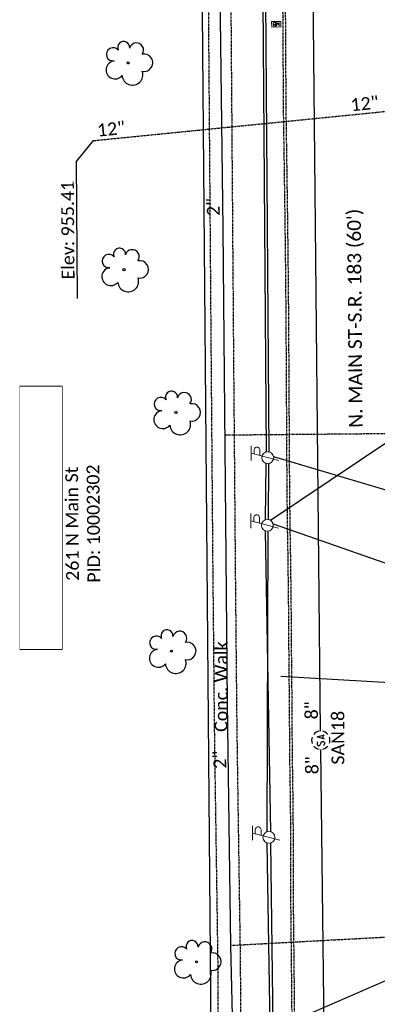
# Model space of a CAD drawing. Header units: feet. Extents: x 2296871 to 2305194, y 360020 to 364238.
# Tile 12 of 55: x 2301731 to 2301809, y 361587 to 361802. Entities that reach past the tile are written whole.
import ezdxf
from ezdxf.enums import TextEntityAlignment as Align

# ---------------------------------------------------------------- set-up
doc = ezdxf.new("R2010")
doc.units = ezdxf.units.FT
doc.header["$MEASUREMENT"] = 0
doc.set_wipeout_variables(frame=1)
for name, pattern in [('2', [0.1, 0.06, -0.04]), ('gasex', [0]), ('OhDOT_USTN1', [0.055, 0.014, -0.041]), ('OhDOT_USTN5', [0.11, 0.055, -0.055]), ('ohelecex', [0]), ('ohteleex', [0]), ('rowex', [0]), ('sanex', [0])]:
    doc.linetypes.add(name, pattern=pattern)
for name, color, linetype in [('DR_X_Storm_Sewer', 151, 'OhDOT_USTN5'), ('DR_X_Text', 7, 'Continuous'), ('PV_X_Curb', 120, 'OhDOT_USTN1'), ('PV_X_Text', 7, 'Continuous'), ('PV_X_Walk', 120, 'OhDOT_USTN5'), ('RD_X_Cells', 7, 'Continuous'), ('RW_X_Fee_RW', 6, 'rowex'), ('RW_X_Text', 7, 'Continuous'), ('SV_X_Text_Name', 7, 'Continuous'), ('SV_X_Text_Name_MASK', 7, 'Continuous'), ('UT_X_Electric_Cells', 1, 'Continuous'), ('UT_X_Gas', 2, 'gasex'), ('UT_X_Gas_Service_Line', 2, '2'), ('UT_X_Gas_Text', 7, 'Continuous'), ('UT_X_Overhead_Electric', 1, 'ohelecex'), ('UT_X_Overhead_Telecom', 30, 'ohteleex'), ('UT_X_Sanitary_Cells', 3, 'Continuous'), ('UT_X_Sanitary_Line', 3, 'sanex'), ('UT_X_Sanitary_Text', 7, 'Continuous'), ('VG_X_Cells', 3, 'Continuous')]:
    doc.layers.add(name, color=color, linetype=linetype)
doc.styles.add('Simplex Normal (0.14)', font='calibri.ttf', dxfattribs={"height": 0.14})
doc.styles.add('Straight Normal (0.14) Font 30', font='calibri.ttf', dxfattribs={"height": 0.14})
doc.styles.add('Straight-Normal', font='calibri.ttf', dxfattribs={"height": 0.14})

# ---------------------------------------------------------------- blocks, each defined once
blk = doc.blocks.new('smh')
at = {"linetype": 'Continuous', "flags": 128}
for points in [[(-0.33, 0.69), (-0.36, 0.71), (-0.4, 0.74), (-0.51, 0.78), (-0.65, 0.8), (-0.75, 0.8), (-0.79, 0.8), (-0.95, 0.76), (-1.09, 0.69), (-1.18, 0.59), (-1.2, 0.49), (-1.2, 0.41), (-1.18, 0.31), (-1.08, 0.22), (-0.38, -0.16), (-0.32, -0.21), (-0.29, -0.26), (-0.27, -0.33), (-0.27, -0.41), (-0.28, -0.48), (-0.29, -0.53), (-0.32, -0.6), (-0.34, -0.65), (-0.37, -0.69), (-0.41, -0.72), (-0.45, -0.75), (-0.5, -0.77), (-0.53, -0.79), (-0.65, -0.8), (-0.82, -0.8), (-0.94, -0.77), (-1.1, -0.69), (-1.2, -0.61)], [(0.21, -0.8), (0.71, 0.8), (1.2, -0.8)], [(1.08, -0.42), (0.34, -0.42)]]:
    blk.add_lwpolyline(points, dxfattribs=at)
at = {"linetype": 'Continuous'}
for start, end in [(130.0806, 170.0721), (70.0577, 110.1061), (10.0169, 50.0392), (190.0169, 230.0392), (250.0577, 290.0473), (310.0114, 350.0264)]:
    blk.add_arc((0, 0), 2, start, end, dxfattribs=at)
blk = doc.blocks.new('ODOT SANITARY MANHOLE')
blk.add_blockref('smh', (0, 0))
blk = doc.blocks.new('TREE')
at = {"linetype": 'Continuous'}
blk.add_circle((0, 0), 0.012, dxfattribs=at)
for centre, radius, start, end in [((-0.049, 0.168), 0.0658, 354.0047, 205.9741), ((0.091, 0.141), 0.0776, 323.83, 165.0376), ((-0.165, 0.093), 0.0735, 39.0625, 279.5412), ((-0.143, -0.077), 0.0987, 96.1722, 320.5737), ((0.173, 0.002), 0.0957, 259.1453, 101.4596), ((0.047, -0.13), 0.114, 184.9476, 19.4572)]:
    blk.add_arc(centre, radius, start, end, dxfattribs=at)
blk = doc.blocks.new('ODOT MISC MAILBOX')
at = {"color": 230, "linetype": 'Continuous', "lineweight": 13, "flags": 128}
blk.add_lwpolyline([(-0.1, 0.061), (0.1, 0.061), (0.1, -0.061), (-0.1, -0.061), (-0.1, 0.061)], close=True, dxfattribs=at)
for points in [[(-0.065, -0.04), (-0.065, 0.04), (-0.036, -0.04), (-0.008, 0.04), (-0.008, -0.04)], [(0.051, 0.003), (0.054, 0.007), (0.056, 0.009), (0.057, 0.01), (0.058, 0.012), (0.059, 0.014), (0.06, 0.016), (0.061, 0.02), (0.061, 0.022), (0.061, 0.025), (0.061, 0.029), (0.059, 0.032), (0.057, 0.034), (0.054, 0.037), (0.052, 0.038), (0.05, 0.039), (0.047, 0.04), (0.016, 0.04), (0.016, -0.04), (0.051, -0.04), (0.055, -0.037), (0.059, -0.034), (0.062, -0.029), (0.064, -0.024), (0.065, -0.018), (0.065, -0.014), (0.064, -0.01), (0.061, -0.005), (0.058, -0.001), (0.051, 0.003), (0.016, 0.003)]]:
    blk.add_lwpolyline(points, dxfattribs=at)
at = {"color": 230, "linetype": 'Continuous', "lineweight": 30}
blk.add_point((0, 0), dxfattribs=at)
blk = doc.blocks.new('ODOT Elec Tele Pole')
at = {"layer": 'UT_X_Electric_Cells', "linetype": 'Continuous', "lineweight": 13}
for p, q in [((0.128, 0.18), (-0.032, 0.18)), ((0.048, 0.18), (-0.032, -0.12)), ((0.04, 0.15), (0.083, 0.15)), ((0.023, 0.086), (0.083, 0.086))]:
    blk.add_line(p, q, dxfattribs=at)
at = {"layer": 'UT_X_Electric_Cells', "linetype": 'Continuous', "lineweight": 0}
blk.add_circle((0, 0), 0.065, dxfattribs=at)
at = {"layer": 'UT_X_Electric_Cells', "linetype": 'Continuous', "lineweight": 13, "extrusion": (0, 0, -1)}
blk.add_arc((-0.083, 0.118), 0.0319, 88.8767, 271.1233, dxfattribs=at)

msp = doc.modelspace()

# ---------------------------------------------------------------- linework, layer by layer
at = {"layer": 'DR_X_Storm_Sewer', "flags": 128}
msp.add_lwpolyline([(2301747.29, 361775.9), (2301812.07, 361782.39)], dxfattribs=at)
at = {"layer": 'DR_X_Text', "flags": 128}
msp.add_lwpolyline([(2301743.82, 361741.3), (2301743.59, 361771.3), (2301747.29, 361775.9)], dxfattribs=at)
at = {"layer": 'PV_X_Curb', "flags": 128}
msp.add_lwpolyline([(2301789.04, 361839.74), (2301789.15, 361830), (2301789.25, 361820.07), (2301789.23, 361810.07), (2301789.23, 361809.87), (2301789.31, 361799.88), (2301789.36, 361789.89), (2301789.42, 361781.34), (2301789.57, 361771.35), (2301789.71, 361761.35), (2301789.75, 361758.5), (2301789.87, 361748.51), (2301789.96, 361738.52), (2301789.98, 361735.62), (2301790.04, 361725.63), (2301790.11, 361711.73), (2301790.17, 361701.74), (2301790.27, 361691.75), (2301790.37, 361686.32), (2301790.5, 361676.32), (2301790.54, 361671.57), (2301790.61, 361661.58), (2301790.72, 361651.58), (2301790.76, 361641.59), (2301790.85, 361636.71), (2301790.96, 361628.17), (2301790.99, 361618.18), (2301791.02, 361608.19), (2301791.23, 361588.2), (2301791.37, 361568.21), (2301791.4, 361565.69), (2301791.5, 361558.36), (2301791.51, 361556.27), (2301791.54, 361555.03), (2301791.65, 361546.91), (2301791.77, 361546.27), (2301791.27, 361546.19), (2301791.15, 361546.87), (2301791.04, 361555.02), (2301791.01, 361556.26), (2301791, 361558.35), (2301790.9, 361565.68), (2301790.87, 361568.21), (2301790.73, 361588.2), (2301790.52, 361608.18), (2301790.49, 361618.18), (2301790.46, 361628.17), (2301790.35, 361636.7), (2301790.26, 361641.59), (2301790.22, 361651.58), (2301790.11, 361661.57), (2301790.04, 361671.57), (2301790, 361676.32), (2301789.87, 361686.31), (2301789.77, 361691.74), (2301789.67, 361701.74), (2301789.61, 361711.73), (2301789.54, 361725.63), (2301789.48, 361735.62), (2301789.46, 361738.51), (2301789.37, 361748.51), (2301789.25, 361758.5), (2301789.21, 361761.35), (2301789.07, 361771.34), (2301788.92, 361781.33), (2301788.86, 361789.89), (2301788.81, 361799.88), (2301788.73, 361809.87), (2301788.73, 361810.07), (2301788.75, 361820.06), (2301788.65, 361829.99), (2301788.42, 361849.98), (2301788.41, 361850.84), (2301788.34, 361860.83), (2301788.3, 361870.82), (2301788.21, 361877.11), (2301788.14, 361886.66), (2301788.09, 361891.23), (2301788.05, 361898.84), (2301787.93, 361908.5), (2301787.85, 361918.16), (2301787.85, 361922.57), (2301787.76, 361932.23), (2301787.75, 361939.17), (2301787.62, 361948.83), (2301787.44, 361968.15), (2301787.35, 361977.81), (2301787.32, 361987.47), (2301787.3, 361989.83), (2301787.24, 361999.49), (2301787.25, 362009.15), (2301787.22, 362016.34), (2301787.16, 362018.97), (2301787.16, 362019.42), (2301787.1, 362019.8), (2301786.97, 362020.11), (2301786.88, 362020.35), (2301786.71, 362020.56), (2301786.43, 362020.85), (2301785.33, 362021.77), (2301784.52, 362022.33), (2301784.05, 362022.64), (2301783.57, 362022.89), (2301783.22, 362023.03), (2301782.58, 362023.17), (2301781.25, 362023.35), (2301779.52, 362023.38), (2301778.77, 362023.4), (2301778.02, 362023.37), (2301777.26, 362023.34), (2301776.5, 362023.28), (2301776.15, 362023.28)], dxfattribs=at)
at = {"layer": 'PV_X_Walk', "flags": 128}
for points in [[(2301780.24, 361520.25), (2301779.92, 361524.91), (2301780.07, 361525.75), (2301779.89, 361542.98), (2301779.78, 361552.98), (2301779.68, 361561.91), (2301779.63, 361571.89), (2301779.57, 361581.88), (2301779.52, 361591.88), (2301779.49, 361595.97), (2301779.35, 361605.98), (2301779.2, 361615.97), (2301779.05, 361625.96), (2301778.9, 361635.95), (2301778.76, 361645.95), (2301778.74, 361647), (2301778.64, 361656.98), (2301778.54, 361666.97), (2301778.45, 361676.96), (2301778.4, 361681.76), (2301778.32, 361691.74), (2301778.24, 361701.72), (2301778.16, 361711.71), (2301778.07, 361721.69), (2301777.99, 361731.78), (2301777.92, 361741.75), (2301777.84, 361751.73), (2301777.77, 361761.72), (2301777.69, 361771.7), (2301777.62, 361781.68), (2301777.54, 361791.67), (2301777.47, 361801.16), (2301777.42, 361811.14), (2301777.37, 361821.12), (2301777.32, 361831.11), (2301777.27, 361841.09), (2301777.25, 361846.18), (2301777.23, 361856.16), (2301777.22, 361866.14), (2301777.21, 361876.04), (2301777.17, 361886.03), (2301777.13, 361896.02), (2301777.09, 361906), (2301777.03, 361915.99), (2301776.97, 361925.97), (2301776.91, 361935.96), (2301776.86, 361945.94), (2301776.8, 361955.93), (2301776.77, 361960.96), (2301776.72, 361970.94), (2301776.67, 361980.94), (2301776.63, 361990.93), (2301776.6, 361995.77), (2301776.44, 362005.79), (2301776.27, 362015.79), (2301776.14, 362023.78), (2301771.16, 362023.62), (2301771.29, 362015.7), (2301771.45, 362005.71), (2301771.61, 361995.74), (2301771.63, 361990.91), (2301771.67, 361981.29), (2301764.39, 361981.41)], [(2301760.45, 361960.62), (2301771.1, 361960.89), (2301771.77, 361960.91), (2301771.8, 361955.9), (2301771.86, 361945.91), (2301771.91, 361935.93), (2301771.97, 361925.94), (2301772.03, 361915.96), (2301772.09, 361905.98), (2301772.13, 361896), (2301772.17, 361886.01), (2301772.21, 361876.04), (2301772.22, 361866.13), (2301772.23, 361856.15), (2301772.25, 361846.16), (2301772.27, 361841.06), (2301772.32, 361831.08), (2301772.37, 361821.1), (2301772.42, 361811.11), (2301772.47, 361801.13), (2301772.54, 361791.63), (2301772.62, 361781.65), (2301772.69, 361771.67), (2301772.77, 361761.68), (2301772.85, 361751.71), (2301772.92, 361741.73), (2301773, 361731.74), (2301773.08, 361721.67), (2301773.16, 361711.68), (2301773.24, 361701.69), (2301773.32, 361691.71), (2301773.4, 361681.71), (2301773.45, 361676.91), (2301773.55, 361666.92), (2301773.64, 361656.93), (2301773.74, 361646.93), (2301773.76, 361645.87), (2301773.9, 361635.88), (2301774.05, 361625.89), (2301774.2, 361615.9), (2301774.35, 361605.91), (2301774.49, 361595.94), (2301774.52, 361591.85), (2301774.57, 361581.86), (2301774.63, 361571.86), (2301774.68, 361561.85), (2301774.78, 361552.92), (2301774.89, 361542.93), (2301775.1, 361523.19), (2301775.1, 361520.37)]]:
    msp.add_lwpolyline(points, dxfattribs=at)
at = {"layer": 'RW_X_Fee_RW', "flags": 128}
msp.add_lwpolyline([(2301774.58, 361399.59), (2301769.35, 362019.42)], dxfattribs=at)
at = {"layer": 'SV_X_Text_Name_MASK'}
msp.add_lwpolyline([(2301731.16, 361722.03), (2301731.16, 361664.55), (2301740.43, 361664.55), (2301740.43, 361722.03)], close=True, dxfattribs=at)
at = {"layer": 'UT_X_Gas', "flags": 128}
msp.add_lwpolyline([(2301786.46, 360800.71), (2301783.63, 361136.44), (2301784.02, 361143.61), (2301784.48, 361163.63), (2301784.75, 361199.89), (2301783.93, 361340.84), (2301782.25, 361414.15), (2301781.91, 361479.56), (2301779.96, 361510.8), (2301778.46, 361553.41), (2301777.37, 361599.67), (2301776.66, 361652.8), (2301775.71, 361756.61), (2301773.99, 361889.38), (2301774.09, 361989.44), (2301773.4, 362075.74), (2301772.37, 362166.93), (2301773.24, 362216.32), (2301771.88, 362265.5), (2301781.28, 362265.58), (2301779.89, 362430.01)], dxfattribs=at)
at = {"layer": 'UT_X_Gas_Service_Line', "flags": 128}
for points in [[(2301823.25, 361711.81), (2301776.12, 361711.38)], [(2301777.37, 361599.67), (2301818.14, 361601.87)]]:
    msp.add_lwpolyline(points, dxfattribs=at)
at = {"layer": 'UT_X_Overhead_Electric', "ltscale": 0.8, "flags": 128}
for points in [[(2301785.18, 361707.74), (2301784.29, 361826.47)], [(2301784.96, 361692.89), (2301785.08, 361705.22)], [(2301786.15, 361624.53), (2301784.97, 361690.41)], [(2301785.94, 361582.03), (2301785.3, 361622.08)]]:
    msp.add_lwpolyline(points, dxfattribs=at)
at = {"layer": 'UT_X_Overhead_Telecom', "ltscale": 0.77, "flags": 128}
for points in [[(2301785.72, 361707.74), (2301784.91, 361826.49)], [(2301786.05, 361692.75), (2301831.4, 361723.24)], [(2301786.71, 361706.73), (2301830.42, 361693.7)], [(2301785.58, 361692.93), (2301785.71, 361705.2)], [(2301786.62, 361691.95), (2301832.38, 361676.01)], [(2301785.32, 361624.56), (2301785.56, 361690.36)], [(2301838.45, 361655.61), (2301788.34, 361658.54)], [(2301786.65, 361582), (2301786.12, 361622.09)], [(2301787.29, 361581.52), (2301830.88, 361600.55)]]:
    msp.add_lwpolyline(points, dxfattribs=at)
at = {"layer": 'UT_X_Sanitary_Line', "flags": 128}
for points in [[(2301797.02, 361646.6), (2301793.15, 362038.06)], [(2301800.29, 361373.29), (2301797.06, 361642.6)]]:
    msp.add_lwpolyline(points, dxfattribs=at)

# ---------------------------------------------------------------- block references
at = {"layer": 'RD_X_Cells', "xscale": 10.00000000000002, "yscale": 10.00000000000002, "zscale": 10.00000000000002, "rotation": 180.4555003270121}
msp.add_blockref('ODOT MISC MAILBOX', (2301787.3, 361801.39), dxfattribs=at)
at = {"layer": 'UT_X_Electric_Cells', "xscale": 20.00000000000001, "yscale": 20.00000000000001, "zscale": 20.00000000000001, "rotation": 90}
for p in [(2301785.44, 361706.47), (2301785.36, 361691.65), (2301785.69, 361623.32)]:
    msp.add_blockref('ODOT Elec Tele Pole', p, dxfattribs=at)
at = {"layer": 'UT_X_Sanitary_Cells', "rotation": 90.00000000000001}
msp.add_blockref('ODOT SANITARY MANHOLE', (2301797.04, 361644.6), dxfattribs=at)
at = {"layer": 'VG_X_Cells', "xscale": 20, "yscale": 20, "zscale": 20}
for p in [(2301754.9, 361792.92), (2301753.97, 361747.66), (2301765.35, 361716.35), (2301764.37, 361664.09), (2301769.86, 361596.06)]:
    msp.add_blockref('TREE', p, dxfattribs=at)

# ---------------------------------------------------------------- texts
at = {"layer": 'DR_X_Text', "char_height": 2.8, "attachment_point": 5, "style": 'Simplex Normal (0.14)'}
for s, insert, rotation in [('12"', (2301806.63, 361784.01), 5.7233), ('12"', (2301751.17, 361778.46), 5.7233), ('Elev: 955.41', (2301741.7, 361756.29), 90.4349)]:
    msp.add_mtext(s, dxfattribs=dict(at, insert=insert, rotation=rotation))
at = {"layer": 'PV_X_Text', "insert": (2301775.26, 361656.33), "char_height": 2.8, "attachment_point": 5, "rotation": 89.8547, "style": 'Straight-Normal'}
msp.add_mtext('Conc. Walk', dxfattribs=at)
at = {"layer": 'RW_X_Text', "style": 'Simplex Normal (0.14)'}
msp.add_text("N. MAIN ST-S.R. 183 (60')", height=3, rotation=90.4829, dxfattribs=at).set_placement((2301804.5, 361737), align=Align.MIDDLE_CENTER)
at = {"layer": 'SV_X_Text_Name', "insert": (2301742.64, 361692), "char_height": 2.8, "width": 77.9146, "attachment_point": 5, "rotation": 90.4829, "style": 'Simplex Normal (0.14)'}
msp.add_mtext('Stark County Part District Etal\\P261 N Main St\\P\\pxqc;PID: 10002302', dxfattribs=at)
at = {"layer": 'UT_X_Gas_Text', "style": 'Straight Normal (0.14) Font 30'}
for rotation, p in [(90.7444, (2301773.52, 361761.36)), (92.0041, (2301774.92, 361640.34))]:
    msp.add_text('2"', height=2.8, rotation=rotation, dxfattribs=at).set_placement(p, align=Align.MIDDLE_CENTER)
at = {"layer": 'UT_X_Sanitary_Text', "char_height": 2.8, "attachment_point": 5, "style": 'Simplex Normal (0.14)'}
for s, insert, rotation in [('8"', (2301795.02, 361651.14), 90.5655), ('SAN18', (2301800.8, 361645.14), 90), ('8"', (2301795.15, 361639.12), 90.6863)]:
    msp.add_mtext(s, dxfattribs=dict(at, insert=insert, rotation=rotation))

# ---------------------------------------------------------------- next in the draw order: wipeouts: each hides what was drawn before it
msp.add_wipeout([(2301731.16, 361722.03), (2301731.16, 361664.55), (2301740.43, 361664.55), (2301740.43, 361722.03)]).dxf.layer = 'SV_X_Text_Name_MASK'

doc.saveas('drawing.dxf')
